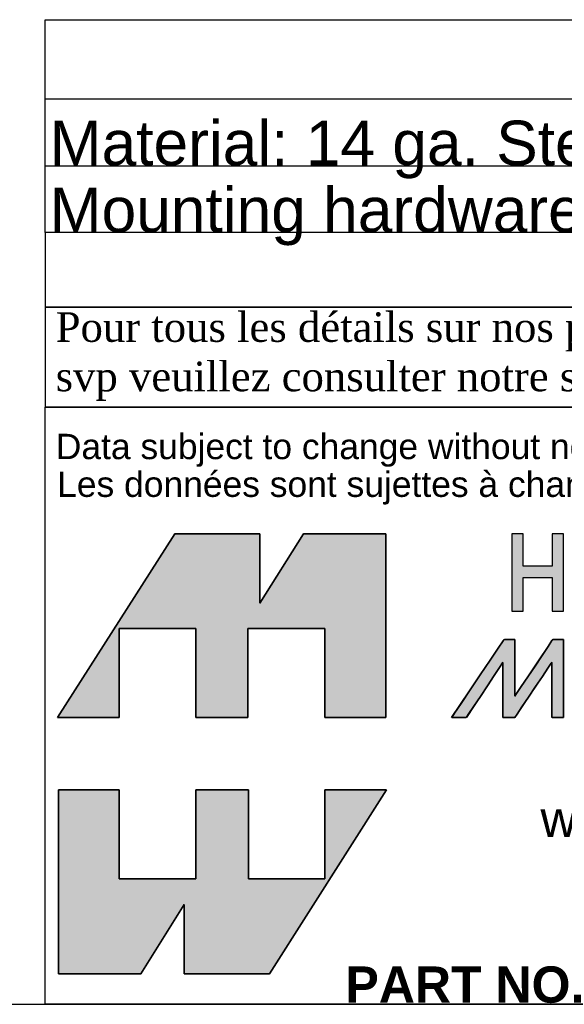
# Model space of a CAD drawing. Header units: inches. Extents: x 0 to 80, y 0 to 59.8.
# Tile 2 of 30: x 62.5 to 69.9, y 0 to 13.2. Entities that reach past the tile are written whole.
import ezdxf

# ---------------------------------------------------------------- set-up
doc = ezdxf.new("R2010")
doc.units = ezdxf.units.IN
doc.header["$MEASUREMENT"] = 0
doc.layers.add('Default', color=7, linetype='Continuous')

# ---------------------------------------------------------------- blocks, each defined once
blk = doc.blocks.new('SE1')
at = {"color": 7, "linetype": 'Continuous'}
for p, q in [((0, 0), (0, 2.865)), ((0, 2.865), (17.139, 2.865)), ((17.139, 2.865), (17.139, 0)), ((0, 1.8), (17.139, 1.8)), ((0, 0.9), (17.139, 0.9)), ((17.139, 0), (0, 0))]:
    blk.add_line(p, q, dxfattribs=at)
at = {"char_height": 0.6, "attachment_point": 1}
for s, insert, width in [('{\\fArial|b1||i0||c0|p34;\\C7;\\W1.;NOTES}', (7.15, 2.482), 2.84), ('{\\fArial|b0||i0||c0|p34;\\C7;\\W1.;Material: 14 ga. Steel (0.072")}', (0.063, 1.507), 11.13913), ('{\\fArial|b0||i0||c0|p34;\\C7;\\W1.;Mounting hardware not included.}', (0.063, 0.607), 12.2087)]:
    blk.add_mtext(s, dxfattribs=dict(at, insert=insert, width=width))
blk = doc.blocks.new('SE5')
at = {"layer": 'Default', "color": 7, "linetype": 'Continuous'}
for p, q in [((0, 1.003), (0, 0)), ((17.137, 1.003), (0, 1.003)), ((17.137, 0), (17.137, 1.003)), ((0, 0), (17.137, 0))]:
    blk.add_line(p, q, dxfattribs=at)
blk = doc.blocks.new('SE6')
at = {"layer": 'Default', "color": 7, "linetype": 'Continuous'}
for p, q in [((0, 1.341), (0, 0)), ((17.13, 1.341), (0, 1.341)), ((17.13, 0), (17.13, 1.341)), ((0, 0), (17.13, 0))]:
    blk.add_line(p, q, dxfattribs=at)
blk = doc.blocks.new('block_2')
at = {"layer": 'Default', "linetype": 'Continuous'}
blk.add_hatch(color=7, dxfattribs=at).paths.add_polyline_path([(-1.4053, 0.0588), (-1.4053, 0.0761), (-1.4053, 0.0997), (-1.4053, 0.1266), (-1.4053, 0.1541), (-1.4053, 0.1795), (-1.4053, 0.2), (-1.4053, 0.2127), (-1.4054, 0.2155), (-1.4071, 0.2155), (-1.4104, 0.2155), (-1.4147, 0.2155), (-1.4198, 0.2155), (-1.4249, 0.2155), (-1.4297, 0.2155), (-1.4336, 0.2155), (-1.4374, 0.2116), (-1.4512, 0.191), (-1.4737, 0.1577), (-1.5008, 0.1174), (-1.5289, 0.0759), (-1.5539, 0.0386), (-1.5722, 0.0115), (-1.5799, 0.0001), (-1.5784, 0), (-1.5736, 0), (-1.5668, 0), (-1.5589, 0), (-1.5512, 0), (-1.5446, 0), (-1.5402, 0), (-1.5388, 0.0004), (-1.5322, 0.0104), (-1.5186, 0.031), (-1.5007, 0.0579), (-1.4812, 0.0874), (-1.4627, 0.1153), (-1.4479, 0.1377), (-1.4394, 0.1505), (-1.4384, 0.1499), (-1.4384, 0.1363), (-1.4384, 0.1133), (-1.4384, 0.0851), (-1.4384, 0.0557), (-1.4384, 0.0291), (-1.4384, 0.0092), (-1.4384, 0.0002), (-1.4373, 0), (-1.4336, 0), (-1.4282, 0), (-1.4219, 0), (-1.4156, 0), (-1.4101, 0), (-1.4065, 0), (-1.4052, 0.0002), (-1.3992, 0.0092), (-1.3859, 0.0291), (-1.3681, 0.0557), (-1.3484, 0.0851), (-1.3295, 0.1133), (-1.3142, 0.1363), (-1.3051, 0.1499), (-1.3036, 0.1505), (-1.3036, 0.1377), (-1.3036, 0.1153), (-1.3036, 0.0874), (-1.3036, 0.0579), (-1.3036, 0.031), (-1.3036, 0.0104), (-1.3036, 0.0004), (-1.3027, 0), (-1.2993, 0), (-1.294, 0), (-1.2879, 0), (-1.2816, 0), (-1.2762, 0), (-1.2724, 0), (-1.2711, 0.0001), (-1.2711, 0.0115), (-1.2711, 0.0386), (-1.2711, 0.0759), (-1.2711, 0.1174), (-1.2711, 0.1577), (-1.2711, 0.191), (-1.2711, 0.2116), (-1.2713, 0.2155), (-1.2736, 0.2155), (-1.2778, 0.2155), (-1.2832, 0.2155), (-1.2889, 0.2155), (-1.2941, 0.2155), (-1.2982, 0.2155), (-1.3003, 0.2155), (-1.3029, 0.2119), (-1.3135, 0.1961), (-1.33, 0.1713), (-1.3498, 0.1418), (-1.3699, 0.1117), (-1.3878, 0.085), (-1.4005, 0.066)])
at = {"layer": 'Default', "color": 7, "linetype": 'Continuous'}
for p, q in [((-1.4512, 0.191), (-1.4737, 0.1577)), ((-1.4512, 0.191), (-1.4737, 0.1577)), ((-1.4737, 0.1577), (-1.4512, 0.191)), ((-1.4374, 0.2116), (-1.4512, 0.191)), ((-1.4374, 0.2116), (-1.4512, 0.191)), ((-1.4512, 0.191), (-1.4374, 0.2116)), ((-1.4336, 0.2155), (-1.4374, 0.2116)), ((-1.4336, 0.2155), (-1.4374, 0.2116)), ((-1.4374, 0.2116), (-1.4336, 0.2155)), ((-1.4297, 0.2155), (-1.4336, 0.2155)), ((-1.4297, 0.2155), (-1.4336, 0.2155)), ((-1.4336, 0.2155), (-1.4297, 0.2155)), ((-1.4249, 0.2155), (-1.4297, 0.2155)), ((-1.4249, 0.2155), (-1.4297, 0.2155)), ((-1.4297, 0.2155), (-1.4249, 0.2155)), ((-1.4198, 0.2155), (-1.4249, 0.2155)), ((-1.4198, 0.2155), (-1.4249, 0.2155)), ((-1.4249, 0.2155), (-1.4198, 0.2155)), ((-1.4147, 0.2155), (-1.4198, 0.2155)), ((-1.4147, 0.2155), (-1.4198, 0.2155)), ((-1.4198, 0.2155), (-1.4147, 0.2155)), ((-1.4104, 0.2155), (-1.4147, 0.2155)), ((-1.4104, 0.2155), (-1.4147, 0.2155)), ((-1.4147, 0.2155), (-1.4104, 0.2155)), ((-1.4071, 0.2155), (-1.4104, 0.2155)), ((-1.4071, 0.2155), (-1.4104, 0.2155)), ((-1.4104, 0.2155), (-1.4071, 0.2155)), ((-1.4054, 0.2155), (-1.4071, 0.2155)), ((-1.4054, 0.2155), (-1.4071, 0.2155)), ((-1.4071, 0.2155), (-1.4054, 0.2155)), ((-1.4053, 0.2127), (-1.4054, 0.2155)), ((-1.4053, 0.2127), (-1.4054, 0.2155)), ((-1.4054, 0.2155), (-1.4053, 0.2127)), ((-1.4053, 0.2), (-1.4053, 0.2127)), ((-1.4053, 0.2), (-1.4053, 0.2127)), ((-1.4053, 0.2127), (-1.4053, 0.2)), ((-1.4053, 0.1795), (-1.4053, 0.2)), ((-1.4053, 0.1795), (-1.4053, 0.2)), ((-1.4053, 0.2), (-1.4053, 0.1795)), ((-1.3135, 0.1961), (-1.33, 0.1713)), ((-1.3135, 0.1961), (-1.33, 0.1713)), ((-1.33, 0.1713), (-1.3135, 0.1961)), ((-1.3029, 0.2119), (-1.3135, 0.1961)), ((-1.3029, 0.2119), (-1.3135, 0.1961)), ((-1.3135, 0.1961), (-1.3029, 0.2119)), ((-1.3003, 0.2155), (-1.3029, 0.2119)), ((-1.3003, 0.2155), (-1.3029, 0.2119)), ((-1.3029, 0.2119), (-1.3003, 0.2155)), ((-1.2982, 0.2155), (-1.3003, 0.2155)), ((-1.2982, 0.2155), (-1.3003, 0.2155)), ((-1.3003, 0.2155), (-1.2982, 0.2155)), ((-1.2941, 0.2155), (-1.2982, 0.2155)), ((-1.2941, 0.2155), (-1.2982, 0.2155)), ((-1.2982, 0.2155), (-1.2941, 0.2155)), ((-1.2889, 0.2155), (-1.2941, 0.2155)), ((-1.2889, 0.2155), (-1.2941, 0.2155)), ((-1.2941, 0.2155), (-1.2889, 0.2155)), ((-1.2832, 0.2155), (-1.2889, 0.2155)), ((-1.2832, 0.2155), (-1.2889, 0.2155)), ((-1.2889, 0.2155), (-1.2832, 0.2155)), ((-1.2778, 0.2155), (-1.2832, 0.2155)), ((-1.2778, 0.2155), (-1.2832, 0.2155)), ((-1.2832, 0.2155), (-1.2778, 0.2155)), ((-1.2736, 0.2155), (-1.2778, 0.2155)), ((-1.2736, 0.2155), (-1.2778, 0.2155)), ((-1.2778, 0.2155), (-1.2736, 0.2155)), ((-1.2713, 0.2155), (-1.2736, 0.2155)), ((-1.2713, 0.2155), (-1.2736, 0.2155)), ((-1.2736, 0.2155), (-1.2713, 0.2155)), ((-1.2711, 0.2116), (-1.2713, 0.2155)), ((-1.2711, 0.2116), (-1.2713, 0.2155)), ((-1.2713, 0.2155), (-1.2711, 0.2116)), ((-1.2711, 0.191), (-1.2711, 0.2116)), ((-1.2711, 0.191), (-1.2711, 0.2116)), ((-1.2711, 0.2116), (-1.2711, 0.191)), ((-1.2711, 0.1577), (-1.2711, 0.191)), ((-1.2711, 0.1577), (-1.2711, 0.191)), ((-1.2711, 0.191), (-1.2711, 0.1577)), ((-1.4053, 0.1541), (-1.4053, 0.1795)), ((-1.4053, 0.1541), (-1.4053, 0.1795)), ((-1.4053, 0.1795), (-1.4053, 0.1541)), ((-1.33, 0.1713), (-1.3498, 0.1418)), ((-1.33, 0.1713), (-1.3498, 0.1418)), ((-1.3498, 0.1418), (-1.33, 0.1713)), ((-1.4737, 0.1577), (-1.5008, 0.1174)), ((-1.4737, 0.1577), (-1.5008, 0.1174)), ((-1.5008, 0.1174), (-1.4737, 0.1577)), ((-1.4627, 0.1153), (-1.4479, 0.1377)), ((-1.4627, 0.1153), (-1.4479, 0.1377)), ((-1.4479, 0.1377), (-1.4627, 0.1153)), ((-1.4479, 0.1377), (-1.4394, 0.1505)), ((-1.4479, 0.1377), (-1.4394, 0.1505)), ((-1.4394, 0.1505), (-1.4479, 0.1377)), ((-1.4394, 0.1505), (-1.4384, 0.1499)), ((-1.4394, 0.1505), (-1.4384, 0.1499)), ((-1.4384, 0.1499), (-1.4394, 0.1505)), ((-1.4384, 0.1499), (-1.4384, 0.1363)), ((-1.4384, 0.1499), (-1.4384, 0.1363)), ((-1.4384, 0.1363), (-1.4384, 0.1499)), ((-1.4384, 0.1363), (-1.4384, 0.1133)), ((-1.4384, 0.1363), (-1.4384, 0.1133)), ((-1.4384, 0.1133), (-1.4384, 0.1363)), ((-1.4053, 0.1266), (-1.4053, 0.1541)), ((-1.4053, 0.1266), (-1.4053, 0.1541)), ((-1.4053, 0.1541), (-1.4053, 0.1266)), ((-1.3498, 0.1418), (-1.3699, 0.1117)), ((-1.3498, 0.1418), (-1.3699, 0.1117)), ((-1.3699, 0.1117), (-1.3498, 0.1418)), ((-1.3295, 0.1133), (-1.3142, 0.1363)), ((-1.3295, 0.1133), (-1.3142, 0.1363)), ((-1.3142, 0.1363), (-1.3295, 0.1133)), ((-1.3142, 0.1363), (-1.3051, 0.1499)), ((-1.3142, 0.1363), (-1.3051, 0.1499)), ((-1.3051, 0.1499), (-1.3142, 0.1363)), ((-1.3051, 0.1499), (-1.3036, 0.1505)), ((-1.3051, 0.1499), (-1.3036, 0.1505)), ((-1.3036, 0.1505), (-1.3051, 0.1499)), ((-1.3036, 0.1505), (-1.3036, 0.1377)), ((-1.3036, 0.1505), (-1.3036, 0.1377)), ((-1.3036, 0.1377), (-1.3036, 0.1505)), ((-1.3036, 0.1377), (-1.3036, 0.1153)), ((-1.3036, 0.1377), (-1.3036, 0.1153)), ((-1.3036, 0.1153), (-1.3036, 0.1377)), ((-1.2711, 0.1174), (-1.2711, 0.1577)), ((-1.2711, 0.1174), (-1.2711, 0.1577)), ((-1.2711, 0.1577), (-1.2711, 0.1174)), ((-1.5008, 0.1174), (-1.5289, 0.0759)), ((-1.5008, 0.1174), (-1.5289, 0.0759)), ((-1.5289, 0.0759), (-1.5008, 0.1174)), ((-1.4812, 0.0874), (-1.4627, 0.1153)), ((-1.4812, 0.0874), (-1.4627, 0.1153)), ((-1.4627, 0.1153), (-1.4812, 0.0874)), ((-1.4384, 0.1133), (-1.4384, 0.0851)), ((-1.4384, 0.1133), (-1.4384, 0.0851)), ((-1.4384, 0.0851), (-1.4384, 0.1133)), ((-1.4053, 0.0997), (-1.4053, 0.1266)), ((-1.4053, 0.0997), (-1.4053, 0.1266)), ((-1.4053, 0.1266), (-1.4053, 0.0997)), ((-1.3699, 0.1117), (-1.3878, 0.085)), ((-1.3699, 0.1117), (-1.3878, 0.085)), ((-1.3878, 0.085), (-1.3699, 0.1117)), ((-1.3484, 0.0851), (-1.3295, 0.1133)), ((-1.3484, 0.0851), (-1.3295, 0.1133)), ((-1.3295, 0.1133), (-1.3484, 0.0851)), ((-1.3036, 0.1153), (-1.3036, 0.0874)), ((-1.3036, 0.1153), (-1.3036, 0.0874)), ((-1.3036, 0.0874), (-1.3036, 0.1153)), ((-1.2711, 0.0759), (-1.2711, 0.1174)), ((-1.2711, 0.0759), (-1.2711, 0.1174)), ((-1.2711, 0.1174), (-1.2711, 0.0759)), ((-1.5007, 0.0579), (-1.4812, 0.0874)), ((-1.5007, 0.0579), (-1.4812, 0.0874)), ((-1.4812, 0.0874), (-1.5007, 0.0579)), ((-1.4384, 0.0851), (-1.4384, 0.0557)), ((-1.4384, 0.0851), (-1.4384, 0.0557)), ((-1.4384, 0.0557), (-1.4384, 0.0851)), ((-1.4053, 0.0761), (-1.4053, 0.0997)), ((-1.4053, 0.0761), (-1.4053, 0.0997)), ((-1.4053, 0.0997), (-1.4053, 0.0761)), ((-1.3878, 0.085), (-1.4005, 0.066)), ((-1.3878, 0.085), (-1.4005, 0.066)), ((-1.4005, 0.066), (-1.3878, 0.085)), ((-1.3681, 0.0557), (-1.3484, 0.0851)), ((-1.3681, 0.0557), (-1.3484, 0.0851)), ((-1.3484, 0.0851), (-1.3681, 0.0557)), ((-1.3036, 0.0874), (-1.3036, 0.0579)), ((-1.3036, 0.0874), (-1.3036, 0.0579)), ((-1.3036, 0.0579), (-1.3036, 0.0874)), ((-1.5289, 0.0759), (-1.5539, 0.0386)), ((-1.5289, 0.0759), (-1.5539, 0.0386)), ((-1.5539, 0.0386), (-1.5289, 0.0759)), ((-1.5186, 0.031), (-1.5007, 0.0579)), ((-1.5186, 0.031), (-1.5007, 0.0579)), ((-1.5007, 0.0579), (-1.5186, 0.031)), ((-1.4384, 0.0557), (-1.4384, 0.0291)), ((-1.4384, 0.0557), (-1.4384, 0.0291)), ((-1.4384, 0.0291), (-1.4384, 0.0557)), ((-1.4053, 0.0588), (-1.4053, 0.0761)), ((-1.4053, 0.0588), (-1.4053, 0.0761)), ((-1.4053, 0.0761), (-1.4053, 0.0588)), ((-1.4005, 0.066), (-1.4053, 0.0588)), ((-1.4005, 0.066), (-1.4053, 0.0588)), ((-1.4053, 0.0588), (-1.4005, 0.066)), ((-1.3859, 0.0291), (-1.3681, 0.0557)), ((-1.3859, 0.0291), (-1.3681, 0.0557)), ((-1.3681, 0.0557), (-1.3859, 0.0291)), ((-1.3036, 0.0579), (-1.3036, 0.031)), ((-1.3036, 0.0579), (-1.3036, 0.031)), ((-1.3036, 0.031), (-1.3036, 0.0579)), ((-1.2711, 0.0386), (-1.2711, 0.0759)), ((-1.2711, 0.0386), (-1.2711, 0.0759)), ((-1.2711, 0.0759), (-1.2711, 0.0386)), ((-1.5539, 0.0386), (-1.5722, 0.0115)), ((-1.5539, 0.0386), (-1.5722, 0.0115)), ((-1.5722, 0.0115), (-1.5539, 0.0386)), ((-1.5322, 0.0104), (-1.5186, 0.031)), ((-1.5322, 0.0104), (-1.5186, 0.031)), ((-1.5186, 0.031), (-1.5322, 0.0104)), ((-1.4384, 0.0291), (-1.4384, 0.0092)), ((-1.4384, 0.0291), (-1.4384, 0.0092)), ((-1.4384, 0.0092), (-1.4384, 0.0291)), ((-1.3992, 0.0092), (-1.3859, 0.0291)), ((-1.3992, 0.0092), (-1.3859, 0.0291)), ((-1.3859, 0.0291), (-1.3992, 0.0092)), ((-1.3036, 0.031), (-1.3036, 0.0104)), ((-1.3036, 0.031), (-1.3036, 0.0104)), ((-1.3036, 0.0104), (-1.3036, 0.031)), ((-1.2711, 0.0115), (-1.2711, 0.0386)), ((-1.2711, 0.0115), (-1.2711, 0.0386)), ((-1.2711, 0.0386), (-1.2711, 0.0115)), ((-1.5722, 0.0115), (-1.5799, 0.0001)), ((-1.5722, 0.0115), (-1.5799, 0.0001)), ((-1.5799, 0.0001), (-1.5722, 0.0115)), ((-1.5799, 0.0001), (-1.5784, 0)), ((-1.5799, 0.0001), (-1.5784, 0)), ((-1.5784, 0), (-1.5799, 0.0001)), ((-1.5784, 0), (-1.5736, 0)), ((-1.5784, 0), (-1.5736, 0)), ((-1.5736, 0), (-1.5784, 0)), ((-1.5736, 0), (-1.5668, 0)), ((-1.5736, 0), (-1.5668, 0)), ((-1.5668, 0), (-1.5736, 0)), ((-1.5668, 0), (-1.5589, 0)), ((-1.5668, 0), (-1.5589, 0)), ((-1.5589, 0), (-1.5668, 0)), ((-1.5589, 0), (-1.5512, 0)), ((-1.5589, 0), (-1.5512, 0)), ((-1.5512, 0), (-1.5589, 0)), ((-1.5512, 0), (-1.5446, 0)), ((-1.5512, 0), (-1.5446, 0)), ((-1.5446, 0), (-1.5512, 0)), ((-1.5446, 0), (-1.5402, 0)), ((-1.5446, 0), (-1.5402, 0)), ((-1.5402, 0), (-1.5446, 0)), ((-1.5402, 0), (-1.5388, 0.0004)), ((-1.5402, 0), (-1.5388, 0.0004)), ((-1.5388, 0.0004), (-1.5402, 0)), ((-1.5388, 0.0004), (-1.5322, 0.0104)), ((-1.5388, 0.0004), (-1.5322, 0.0104)), ((-1.5322, 0.0104), (-1.5388, 0.0004)), ((-1.4384, 0.0092), (-1.4384, 0.0002)), ((-1.4384, 0.0092), (-1.4384, 0.0002)), ((-1.4384, 0.0002), (-1.4384, 0.0092)), ((-1.4384, 0.0002), (-1.4373, 0)), ((-1.4384, 0.0002), (-1.4373, 0)), ((-1.4373, 0), (-1.4384, 0.0002)), ((-1.4373, 0), (-1.4336, 0)), ((-1.4373, 0), (-1.4336, 0)), ((-1.4336, 0), (-1.4373, 0)), ((-1.4336, 0), (-1.4282, 0)), ((-1.4336, 0), (-1.4282, 0)), ((-1.4282, 0), (-1.4336, 0)), ((-1.4282, 0), (-1.4219, 0)), ((-1.4282, 0), (-1.4219, 0)), ((-1.4219, 0), (-1.4282, 0)), ((-1.4219, 0), (-1.4156, 0)), ((-1.4219, 0), (-1.4156, 0)), ((-1.4156, 0), (-1.4219, 0)), ((-1.4156, 0), (-1.4101, 0)), ((-1.4156, 0), (-1.4101, 0)), ((-1.4101, 0), (-1.4156, 0)), ((-1.4101, 0), (-1.4065, 0)), ((-1.4101, 0), (-1.4065, 0)), ((-1.4065, 0), (-1.4101, 0)), ((-1.4065, 0), (-1.4052, 0.0002)), ((-1.4065, 0), (-1.4052, 0.0002)), ((-1.4052, 0.0002), (-1.4065, 0)), ((-1.4052, 0.0002), (-1.3992, 0.0092)), ((-1.4052, 0.0002), (-1.3992, 0.0092)), ((-1.3992, 0.0092), (-1.4052, 0.0002)), ((-1.3036, 0.0104), (-1.3036, 0.0004)), ((-1.3036, 0.0104), (-1.3036, 0.0004)), ((-1.3036, 0.0004), (-1.3036, 0.0104)), ((-1.3036, 0.0004), (-1.3027, 0)), ((-1.3036, 0.0004), (-1.3027, 0)), ((-1.3027, 0), (-1.3036, 0.0004)), ((-1.3027, 0), (-1.2993, 0)), ((-1.3027, 0), (-1.2993, 0)), ((-1.2993, 0), (-1.3027, 0)), ((-1.2993, 0), (-1.294, 0)), ((-1.2993, 0), (-1.294, 0)), ((-1.294, 0), (-1.2993, 0)), ((-1.294, 0), (-1.2879, 0)), ((-1.294, 0), (-1.2879, 0)), ((-1.2879, 0), (-1.294, 0)), ((-1.2879, 0), (-1.2816, 0)), ((-1.2879, 0), (-1.2816, 0)), ((-1.2816, 0), (-1.2879, 0)), ((-1.2816, 0), (-1.2762, 0)), ((-1.2816, 0), (-1.2762, 0)), ((-1.2762, 0), (-1.2816, 0)), ((-1.2762, 0), (-1.2724, 0)), ((-1.2762, 0), (-1.2724, 0)), ((-1.2724, 0), (-1.2762, 0)), ((-1.2724, 0), (-1.2711, 0.0001)), ((-1.2724, 0), (-1.2711, 0.0001)), ((-1.2711, 0.0001), (-1.2724, 0)), ((-1.2711, 0.0001), (-1.2711, 0.0115)), ((-1.2711, 0.0001), (-1.2711, 0.0115)), ((-1.2711, 0.0115), (-1.2711, 0.0001))]:
    blk.add_line(p, q, dxfattribs=at)
at = {"layer": 'Default', "color": 7, "linetype": 'Continuous', "const_width": 0.00035}
blk.add_lwpolyline([(-1.4053, 0.0588), (-1.4053, 0.0761), (-1.4053, 0.0997), (-1.4053, 0.1266), (-1.4053, 0.1541), (-1.4053, 0.1795), (-1.4053, 0.2), (-1.4053, 0.2127), (-1.4054, 0.2155), (-1.4071, 0.2155), (-1.4104, 0.2155), (-1.4147, 0.2155), (-1.4198, 0.2155), (-1.4249, 0.2155), (-1.4297, 0.2155), (-1.4336, 0.2155), (-1.4374, 0.2116), (-1.4512, 0.191), (-1.4737, 0.1577), (-1.5008, 0.1174), (-1.5289, 0.0759), (-1.5539, 0.0386), (-1.5722, 0.0115), (-1.5799, 0.0001), (-1.5784, 0), (-1.5736, 0), (-1.5668, 0), (-1.5589, 0), (-1.5512, 0), (-1.5446, 0), (-1.5402, 0), (-1.5388, 0.0004), (-1.5322, 0.0104), (-1.5186, 0.031), (-1.5007, 0.0579), (-1.4812, 0.0874), (-1.4627, 0.1153), (-1.4479, 0.1377), (-1.4394, 0.1505), (-1.4384, 0.1499), (-1.4384, 0.1363), (-1.4384, 0.1133), (-1.4384, 0.0851), (-1.4384, 0.0557), (-1.4384, 0.0291), (-1.4384, 0.0092), (-1.4384, 0.0002), (-1.4373, 0), (-1.4336, 0), (-1.4282, 0), (-1.4219, 0), (-1.4156, 0), (-1.4101, 0), (-1.4065, 0), (-1.4052, 0.0002), (-1.3992, 0.0092), (-1.3859, 0.0291), (-1.3681, 0.0557), (-1.3484, 0.0851), (-1.3295, 0.1133), (-1.3142, 0.1363), (-1.3051, 0.1499), (-1.3036, 0.1505), (-1.3036, 0.1377), (-1.3036, 0.1153), (-1.3036, 0.0874), (-1.3036, 0.0579), (-1.3036, 0.031), (-1.3036, 0.0104), (-1.3036, 0.0004), (-1.3027, 0), (-1.2993, 0), (-1.294, 0), (-1.2879, 0), (-1.2816, 0), (-1.2762, 0), (-1.2724, 0), (-1.2711, 0.0001), (-1.2711, 0.0115), (-1.2711, 0.0386), (-1.2711, 0.0759), (-1.2711, 0.1174), (-1.2711, 0.1577), (-1.2711, 0.191), (-1.2711, 0.2116), (-1.2713, 0.2155), (-1.2736, 0.2155), (-1.2778, 0.2155), (-1.2832, 0.2155), (-1.2889, 0.2155), (-1.2941, 0.2155), (-1.2982, 0.2155), (-1.3003, 0.2155), (-1.3029, 0.2119), (-1.3135, 0.1961), (-1.33, 0.1713), (-1.3498, 0.1418), (-1.3699, 0.1117), (-1.3878, 0.085), (-1.4005, 0.066), (-1.4053, 0.0588)], close=True, dxfattribs=at)
at = {"layer": 'Default', "color": 7, "linetype": 'Continuous'}
for points in [[(-1.58, 0), (-1.58, 0), (-1.4347, 0.2155), (-1.4347, 0.2155)], [(-1.4347, 0.2155), (-1.4277, 0.2155), (-1.4053, 0.2155), (-1.4053, 0.2155)], [(-1.4053, 0.0588), (-1.4053, 0.0588), (-1.3005, 0.2155), (-1.3005, 0.2155)], [(-1.4053, 0.2155), (-1.4053, 0.2155), (-1.4053, 0.093), (-1.4053, 0.0588)], [(-1.3005, 0.2155), (-1.3005, 0.2155), (-1.2711, 0.2155), (-1.2711, 0.2155)], [(-1.2711, 0.2155), (-1.2711, 0.2155), (-1.2711, 0), (-1.2711, 0)], [(-1.4384, 0.1521), (-1.4384, 0.1521), (-1.5391, 0), (-1.5391, 0)], [(-1.4384, 0), (-1.4384, 0), (-1.4384, 0.1521), (-1.4384, 0.1521)], [(-1.3036, 0.1521), (-1.3036, 0.1521), (-1.4053, 0), (-1.4053, 0)], [(-1.3036, 0), (-1.3036, 0), (-1.3036, 0.1521), (-1.3036, 0.1521)], [(-1.5391, 0), (-1.5391, 0), (-1.58, 0), (-1.58, 0)], [(-1.4053, 0), (-1.4053, 0), (-1.4384, 0), (-1.4384, 0)], [(-1.2711, 0), (-1.2711, 0), (-1.3036, 0), (-1.3036, 0)]]:
    blk.add_open_spline(points, degree=3, dxfattribs=at)
blk = doc.blocks.new('Block1')
at = {"layer": 'Default', "linetype": 'Continuous'}
for points in [[(-2.0743, -0.2931), (-1.9038, -0.2931), (-1.9038, -0.0472), (-1.6925, -0.0472), (-1.6925, -0.2931), (-1.5488, -0.2931), (-1.5488, -0.0472), (-1.3359, -0.0472), (-1.3359, -0.2931), (-1.1681, -0.2931), (-1.1681, 0.214), (-1.3952, 0.214), (-1.5152, 0.0226), (-1.5152, 0.214), (-1.7507, 0.214)], [(-0.7088, 0.2139), (-0.7088, 0.1248), (-0.7885, 0.1248), (-0.7885, 0.214), (-0.8199, 0.214), (-0.8199, 0), (-0.7885, 0), (-0.7885, 0.0934), (-0.7088, 0.0934), (-0.7088, 0.0933), (-0.7088, 0), (-0.6773, 0), (-0.6773, 0.2139)], [(-1.166, -0.4929), (-1.3359, -0.4929), (-1.3359, -0.7388), (-1.5472, -0.7388), (-1.5472, -0.4929), (-1.6925, -0.4929), (-1.6925, -0.7388), (-1.9038, -0.7388), (-1.9038, -0.4929), (-2.0716, -0.4929), (-2.0716, -1.0005), (-1.8446, -1.0005), (-1.7245, -0.8091), (-1.7245, -1.0005), (-1.4891, -1.0005)]]:
    blk.add_hatch(color=7, dxfattribs=at).paths.add_polyline_path(points)
at = {"layer": 'Default', "color": 7, "linetype": 'Continuous'}
for p, q in [((-1.7507, 0.214), (-2.0743, -0.2931)), ((-1.7507, 0.214), (-2.0743, -0.2931)), ((-2.0743, -0.2931), (-1.7507, 0.214)), ((-1.5152, 0.214), (-1.7507, 0.214)), ((-1.5152, 0.214), (-1.7507, 0.214)), ((-1.7507, 0.214), (-1.5152, 0.214)), ((-1.3952, 0.214), (-1.5152, 0.0226)), ((-1.5152, 0.0226), (-1.5152, 0.214)), ((-1.3952, 0.214), (-1.5152, 0.0226)), ((-1.5152, 0.0226), (-1.5152, 0.214)), ((-1.5152, 0.214), (-1.5152, 0.0226)), ((-1.5152, 0.0226), (-1.3952, 0.214)), ((-1.1681, 0.214), (-1.3952, 0.214)), ((-1.1681, 0.214), (-1.3952, 0.214)), ((-1.3952, 0.214), (-1.1681, 0.214)), ((-1.1681, -0.2931), (-1.1681, 0.214)), ((-1.1681, -0.2931), (-1.1681, 0.214)), ((-1.1681, 0.214), (-1.1681, -0.2931)), ((-0.7885, 0.214), (-0.8199, 0.214)), ((-0.8199, 0.214), (-0.8199, 0)), ((-0.7885, 0.214), (-0.8199, 0.214)), ((-0.8199, 0.214), (-0.8199, 0)), ((-0.7885, 0.214), (-0.8199, 0.214)), ((-0.8199, 0.214), (-0.8199, 0)), ((-0.7885, 0.1248), (-0.7885, 0.214)), ((-0.7885, 0.1248), (-0.7885, 0.214)), ((-0.7885, 0.1248), (-0.7885, 0.214)), ((-0.7088, 0.2139), (-0.7088, 0.1248)), ((-0.6773, 0.2139), (-0.7088, 0.2139)), ((-0.7088, 0.2139), (-0.7088, 0.1248)), ((-0.6773, 0.2139), (-0.7088, 0.2139)), ((-0.7088, 0.2139), (-0.7088, 0.1248)), ((-0.6773, 0.2139), (-0.7088, 0.2139)), ((-0.6773, 0), (-0.6773, 0.2139)), ((-0.6773, 0), (-0.6773, 0.2139)), ((-0.6773, 0), (-0.6773, 0.2139)), ((-0.7088, 0.1248), (-0.7885, 0.1248)), ((-0.7088, 0.1248), (-0.7885, 0.1248)), ((-0.7088, 0.1248), (-0.7885, 0.1248)), ((-0.7885, 0), (-0.7885, 0.0934)), ((-0.7885, 0.0934), (-0.7088, 0.0934)), ((-0.7885, 0), (-0.7885, 0.0934)), ((-0.7885, 0.0934), (-0.7088, 0.0934)), ((-0.7885, 0), (-0.7885, 0.0934)), ((-0.7885, 0.0934), (-0.7088, 0.0934)), ((-0.7088, 0.0934), (-0.7088, 0.0933)), ((-0.7088, 0.0934), (-0.7088, 0.0933)), ((-0.7088, 0.0934), (-0.7088, 0.0933)), ((-0.7088, 0.0933), (-0.7088, 0)), ((-0.7088, 0.0933), (-0.7088, 0)), ((-0.7088, 0.0933), (-0.7088, 0)), ((-0.8199, 0), (-0.7885, 0)), ((-0.8199, 0), (-0.7885, 0)), ((-0.8199, 0), (-0.7885, 0)), ((-0.7088, 0), (-0.6773, 0)), ((-0.7088, 0), (-0.6773, 0)), ((-0.7088, 0), (-0.6773, 0)), ((-1.9038, -0.2931), (-1.9038, -0.0472)), ((-1.9038, -0.0472), (-1.6925, -0.0472)), ((-1.9038, -0.2931), (-1.9038, -0.0472)), ((-1.9038, -0.0472), (-1.6925, -0.0472)), ((-1.6925, -0.0472), (-1.9038, -0.0472)), ((-1.9038, -0.0472), (-1.9038, -0.2931)), ((-1.6925, -0.0472), (-1.6925, -0.2931)), ((-1.6925, -0.0472), (-1.6925, -0.2931)), ((-1.6925, -0.2931), (-1.6925, -0.0472)), ((-1.5488, -0.2931), (-1.5488, -0.0472)), ((-1.5488, -0.0472), (-1.3359, -0.0472)), ((-1.5488, -0.2931), (-1.5488, -0.0472)), ((-1.5488, -0.0472), (-1.3359, -0.0472)), ((-1.3359, -0.0472), (-1.5488, -0.0472)), ((-1.5488, -0.0472), (-1.5488, -0.2931)), ((-1.3359, -0.0472), (-1.3359, -0.2931)), ((-1.3359, -0.0472), (-1.3359, -0.2931)), ((-1.3359, -0.2931), (-1.3359, -0.0472)), ((-2.0743, -0.2931), (-1.9038, -0.2931)), ((-2.0743, -0.2931), (-1.9038, -0.2931)), ((-1.9038, -0.2931), (-2.0743, -0.2931)), ((-1.6925, -0.2931), (-1.5488, -0.2931)), ((-1.6925, -0.2931), (-1.5488, -0.2931)), ((-1.5488, -0.2931), (-1.6925, -0.2931)), ((-1.3359, -0.2931), (-1.1681, -0.2931)), ((-1.3359, -0.2931), (-1.1681, -0.2931)), ((-1.1681, -0.2931), (-1.3359, -0.2931)), ((-1.9038, -0.4929), (-2.0716, -0.4929)), ((-2.0716, -0.4929), (-2.0716, -1.0005)), ((-1.9038, -0.4929), (-2.0716, -0.4929)), ((-2.0716, -0.4929), (-2.0716, -1.0005)), ((-2.0716, -1.0005), (-2.0716, -0.4929)), ((-2.0716, -0.4929), (-1.9038, -0.4929)), ((-1.9038, -0.7388), (-1.9038, -0.4929)), ((-1.9038, -0.7388), (-1.9038, -0.4929)), ((-1.9038, -0.4929), (-1.9038, -0.7388)), ((-1.5472, -0.4929), (-1.6925, -0.4929)), ((-1.6925, -0.4929), (-1.6925, -0.7388)), ((-1.5472, -0.4929), (-1.6925, -0.4929)), ((-1.6925, -0.4929), (-1.6925, -0.7388)), ((-1.6925, -0.7388), (-1.6925, -0.4929)), ((-1.6925, -0.4929), (-1.5472, -0.4929)), ((-1.5472, -0.7388), (-1.5472, -0.4929)), ((-1.5472, -0.7388), (-1.5472, -0.4929)), ((-1.5472, -0.4929), (-1.5472, -0.7388)), ((-1.4891, -1.0005), (-1.166, -0.4929)), ((-1.4891, -1.0005), (-1.166, -0.4929)), ((-1.166, -0.4929), (-1.4891, -1.0005)), ((-1.166, -0.4929), (-1.3359, -0.4929)), ((-1.3359, -0.4929), (-1.3359, -0.7388)), ((-1.166, -0.4929), (-1.3359, -0.4929)), ((-1.3359, -0.4929), (-1.3359, -0.7388)), ((-1.3359, -0.7388), (-1.3359, -0.4929)), ((-1.3359, -0.4929), (-1.166, -0.4929)), ((-1.6925, -0.7388), (-1.9038, -0.7388)), ((-1.6925, -0.7388), (-1.9038, -0.7388)), ((-1.9038, -0.7388), (-1.6925, -0.7388)), ((-1.3359, -0.7388), (-1.5472, -0.7388)), ((-1.3359, -0.7388), (-1.5472, -0.7388)), ((-1.5472, -0.7388), (-1.3359, -0.7388)), ((-1.8446, -1.0005), (-1.7245, -0.8091)), ((-1.8446, -1.0005), (-1.7245, -0.8091)), ((-1.7245, -0.8091), (-1.8446, -1.0005)), ((-1.7245, -0.8091), (-1.7245, -1.0005)), ((-1.7245, -0.8091), (-1.7245, -1.0005)), ((-1.7245, -1.0005), (-1.7245, -0.8091)), ((-2.0716, -1.0005), (-1.8446, -1.0005)), ((-2.0716, -1.0005), (-1.8446, -1.0005)), ((-1.8446, -1.0005), (-2.0716, -1.0005)), ((-1.7245, -1.0005), (-1.4891, -1.0005)), ((-1.7245, -1.0005), (-1.4891, -1.0005)), ((-1.4891, -1.0005), (-1.7245, -1.0005))]:
    blk.add_line(p, q, dxfattribs=at)
at = {"layer": 'Default', "color": 7, "linetype": 'Continuous', "const_width": 0.00035}
for points in [[(-2.0743, -0.2931), (-1.9038, -0.2931), (-1.9038, -0.0472), (-1.6925, -0.0472), (-1.6925, -0.2931), (-1.5488, -0.2931), (-1.5488, -0.0472), (-1.3359, -0.0472), (-1.3359, -0.2931), (-1.1681, -0.2931), (-1.1681, 0.214), (-1.3952, 0.214), (-1.5152, 0.0226), (-1.5152, 0.214), (-1.7507, 0.214), (-2.0743, -0.2931)], [(-0.7088, 0.2139), (-0.7088, 0.1248), (-0.7885, 0.1248), (-0.7885, 0.214), (-0.8199, 0.214), (-0.8199, 0), (-0.7885, 0), (-0.7885, 0.0934), (-0.7088, 0.0934), (-0.7088, 0.0933), (-0.7088, 0), (-0.6773, 0), (-0.6773, 0.2139), (-0.7088, 0.2139)], [(-1.166, -0.4929), (-1.3359, -0.4929), (-1.3359, -0.7388), (-1.5472, -0.7388), (-1.5472, -0.4929), (-1.6925, -0.4929), (-1.6925, -0.7388), (-1.9038, -0.7388), (-1.9038, -0.4929), (-2.0716, -0.4929), (-2.0716, -1.0005), (-1.8446, -1.0005), (-1.7245, -0.8091), (-1.7245, -1.0005), (-1.4891, -1.0005), (-1.166, -0.4929)]]:
    blk.add_lwpolyline(points, close=True, dxfattribs=at)
at = {"layer": 'Default', "color": 7}
blk.add_blockref('block_2', (0.5939, -0.293), dxfattribs=at)
blk = doc.blocks.new('Block13')
at = {"layer": 'Default', "color": 7, "linetype": 'Continuous'}
for p, q in [((0, 0), (0, 1.6479)), ((0, 1.6479), (3.5155, 1.6479)), ((3.5155, 0), (0, 0))]:
    blk.add_line(p, q, dxfattribs=at)
at = {"layer": 'Default', "color": 7}
blk.add_blockref('Block1', (2.1087, 1.0846), dxfattribs=at)
at = {"layer": 'Default', "attachment_point": 1}
for s, insert, char_height, width in [('{\\fArial|b0||i0||c0|p34;\\C7;\\W1.;Data subject to change without notice. Isometric drawing not to scale.}', (0.0298, 1.5744), 0.07, 3.486392), ('{\\fArial|b0||i0||c0|p34;\\C7;\\W1.;Les données sont sujettes à changement sans préavis.}', (0.0334, 1.4702), 0.07, 3.235632), ('{\\fArial|b0||i0||c0|p34;\\C7;\\W1.;www.hammondmfg.com}', (1.3679, 0.5614), 0.1, 1.572282), ('{\\fArial|b1||i0||c0|p34;\\C7;\\W1.;PART NO. \\P}', (0.8294, 0.1044), 0.1, 0.655524)]:
    blk.add_mtext(s, dxfattribs=dict(at, insert=insert, char_height=char_height, width=width))
blk = doc.blocks.new('Block11')
at = {"layer": 'Default', "color": 7}
blk.add_blockref('Block13', (0, 0), dxfattribs=at)
blk = doc.blocks.new('Block10')
at = {"layer": 'Default', "color": 7}
blk.add_blockref('Block11', (0, 0), dxfattribs=at)
blk = doc.blocks.new('Block2')
at = {"layer": 'Default', "color": 7, "linetype": 'Continuous'}
blk.add_line((0, 0), (52.732, 0), dxfattribs=at)
at = {"layer": 'Default', "color": 7, "xscale": 15, "yscale": 15, "zscale": 15}
blk.add_blockref('Block10', (0, 0), dxfattribs=at)
blk = doc.blocks.new('Block222')
at = {"layer": 'Default', "color": 7}
blk.add_blockref('Block2', (53.834, -49.503), dxfattribs=at)

msp = doc.modelspace()

# ---------------------------------------------------------------- linework, layer by layer
at = {"layer": 'Default', "color": 7, "linetype": 'Continuous'}
msp.add_line((0, 0), (80, 0), dxfattribs=at)

# ---------------------------------------------------------------- block references
at = {"color": 7}
msp.add_blockref('SE1', (62.864, 10.382), dxfattribs=at)
at = {"layer": 'Default', "color": 7}
for name, p in [('SE5', (62.864, 9.379)), ('SE6', (62.864, 8.037))]:
    msp.add_blockref(name, p, dxfattribs=at)
at = {"layer": 'Default', "color": 7, "xscale": 0.325, "yscale": 0.325, "zscale": 0.325}
msp.add_blockref('Block222', (45.368, 16.089), dxfattribs=at)

# ---------------------------------------------------------------- texts
at = {"layer": 'Default', "insert": (62.857, 8.714), "char_height": 0.3985, "width": 17.30113, "attachment_point": 4}
msp.add_mtext('{\\fTimes New Roman|b0||i0||c0|p34;\\C7;\\W1.; Pour tous les détails sur nos produits, \\P}{\\fTimes New Roman|b0||i0||c0|p34;\\C7;\\W1.; svp veuillez consulter notre site www.hammondmfg.com                      }', dxfattribs=at)

doc.saveas('drawing.dxf')
